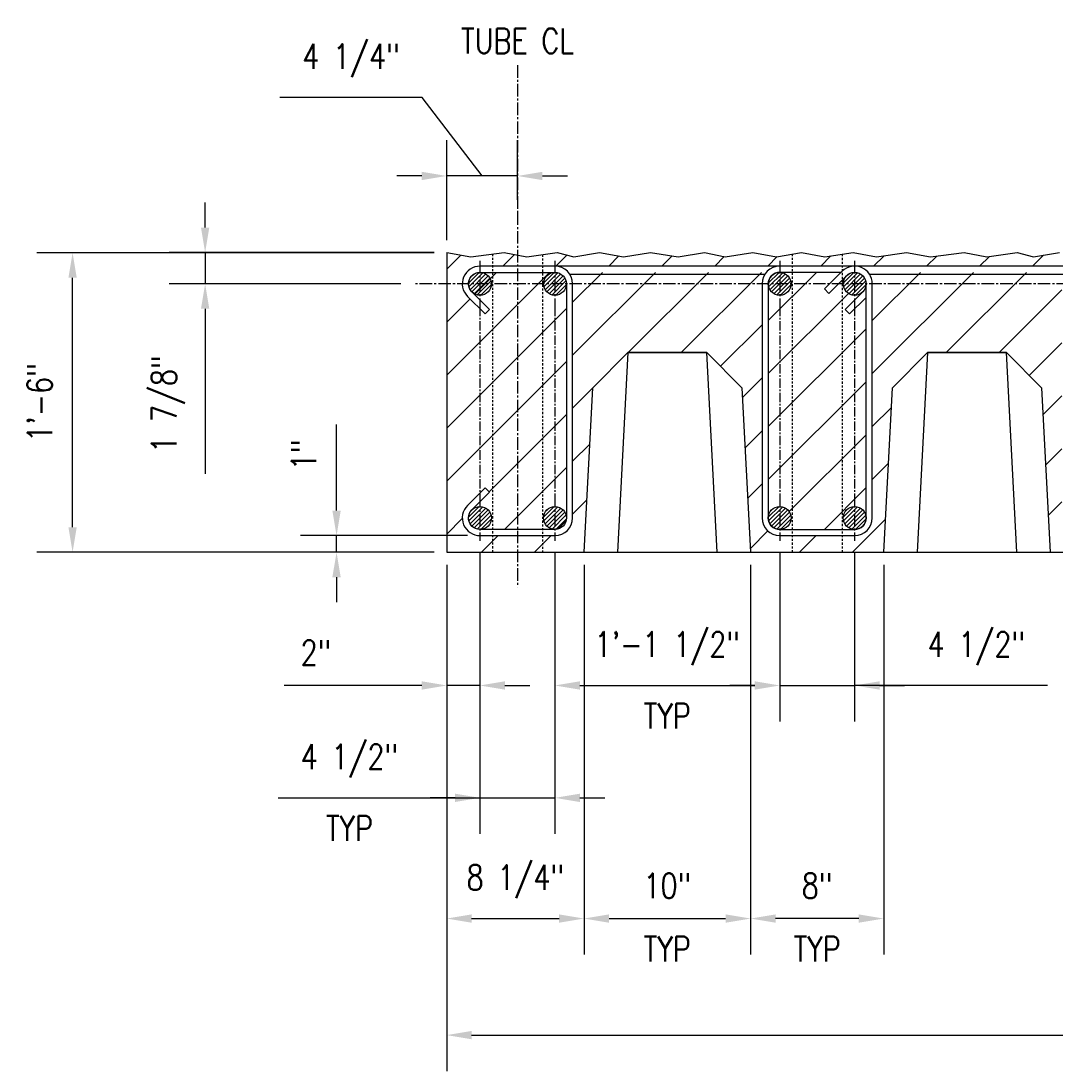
# Model space of a CAD drawing. Header units: inches. Extents: x -1203 to 2708, y -355 to 282.
# Tile 4 of 19: x 148 to 210, y -355 to -292. Entities that reach past the tile are written whole.
import ezdxf

# ---------------------------------------------------------------- set-up
doc = ezdxf.new("R2010")
doc.units = ezdxf.units.IN
doc.header["$MEASUREMENT"] = 0
doc.linetypes.add('CENTER2', pattern=[1.125, 0.75, -0.125, 0.125, -0.125])
doc.linetypes.add('HIDDEN2', pattern=[0.1875, 0.125, -0.0625])
for name, color, linetype in [('A-WALL-PATT', 8, 'Continuous'), ('S-ANNO-CNTR', 1, 'CENTER2'), ('S-ANNO-DIMS', 1, 'Continuous'), ('S-ANNO-TEXT', 2, 'Continuous'), ('S-ROOF-HDLN', 1, 'HIDDEN2'), ('S-SECT-CONC', 3, 'Continuous'), ('S-SECT-CONC1', 1, 'Continuous'), ('S-SECT-PATT_250', 250, 'Continuous'), ('S-SECT-RBAR_2', 2, 'Continuous'), ('S-SECT-RBAR_3', 4, 'Continuous')]:
    doc.layers.add(name, color=color, linetype=linetype)
doc.styles.add('Annotative', font='romans.shx', dxfattribs={"width": 0.8, "height": 0.125})
doc.dimstyles.new('Annotative', dxfattribs={"dimscale": 0, "dimtxt": 0.125, "dimasz": 0.125, "dimexe": 0.179688, "dimexo": 0.0625, "dimgap": 0.09, "dimtad": 1, "dimdec": 3, "dimzin": 3, "dimdsep": 46, "dimlunit": 4, "dimtxsty": 'Annotative', "dimcen": 0.09, "dimclrt": 2, "dimazin": 2, "dimtfac": 1, "dimtdec": 3, "dimtmove": 1, "dimatfit": 3, "dimfxl": 1, "dimtfill": 1, "dimfrac": 2, "dimtolj": 1, "dimtzin": 0, "dimarcsym": 0})

# ---------------------------------------------------------------- blocks, each defined once
blk = doc.blocks.new('*D40')
at = {"layer": 'Defpoints', "color": 0, "transparency": 16777216}
for p in [(308.211, -316.518), (173.836, -323.643), (308.211, -352.643)]:
    blk.add_point(p, dxfattribs=at)
at = {"layer": 'S-ANNO-DIMS', "color": 0, "lineweight": -2, "transparency": 16777216}
for p, q in [((308.211, -317.268), (308.211, -354.8)), ((173.836, -324.393), (173.836, -354.8)), ((175.336, -352.643), (306.711, -352.643))]:
    blk.add_line(p, q, dxfattribs=at)
at = {"layer": 'S-ANNO-DIMS', "color": 0, "transparency": 16777216}
for points in [[(175.336, -352.393), (175.336, -352.893), (173.836, -352.643)], [(306.711, -352.393), (306.711, -352.893), (308.211, -352.643)]]:
    blk.add_solid(points, dxfattribs=at)
at = {"layer": 'S-ANNO-DIMS', "color": 2, "transparency": 16777216, "insert": (241.215, -350.421), "char_height": 1.5, "attachment_point": 5, "style": 'Annotative', "bg_fill": 3, "box_fill_scale": 1.25, "bg_fill_color": 256, "bg_fill_true_color": 13158600, "bg_fill_transparency": 0}
blk.add_mtext('\\A1;11\'-2 3/8"', dxfattribs=at)
blk = doc.blocks.new('*D41')
at = {"layer": 'Defpoints', "color": 0, "transparency": 16777216}
for p in [(151.369, -305.656), (173.836, -305.656), (173.836, -323.643)]:
    blk.add_point(p, dxfattribs=at)
at = {"layer": 'S-ANNO-DIMS', "color": 0, "lineweight": -2, "transparency": 16777216}
for p, q in [((173.086, -305.656), (149.212, -305.656)), ((151.369, -322.143), (151.369, -307.156)), ((173.086, -323.643), (149.212, -323.643))]:
    blk.add_line(p, q, dxfattribs=at)
at = {"layer": 'S-ANNO-DIMS', "color": 0, "transparency": 16777216}
for points in [[(151.119, -307.156), (151.619, -307.156), (151.369, -305.656)], [(151.119, -322.143), (151.619, -322.143), (151.369, -323.643)]]:
    blk.add_solid(points, dxfattribs=at)
at = {"layer": 'S-ANNO-DIMS', "color": 2, "transparency": 16777216, "insert": (149.396, -314.65), "char_height": 1.5, "attachment_point": 5, "rotation": 90, "style": 'Annotative', "bg_fill": 3, "box_fill_scale": 1.25, "bg_fill_color": 256, "bg_fill_true_color": 13158600, "bg_fill_transparency": 0}
blk.add_mtext('\\A1;1\'-6"', dxfattribs=at)
blk = doc.blocks.new('*D42')
at = {"layer": 'Defpoints', "color": 0, "transparency": 16777216}
for p in [(159.33, -305.643), (173.836, -305.643), (171.836, -307.518)]:
    blk.add_point(p, dxfattribs=at)
at = {"layer": 'S-ANNO-DIMS', "color": 0, "lineweight": -2, "transparency": 16777216}
for p, q in [((159.33, -304.143), (159.33, -302.643)), ((173.086, -305.643), (157.174, -305.643)), ((159.33, -305.643), (159.33, -307.518)), ((171.086, -307.518), (157.174, -307.518)), ((159.33, -309.018), (159.33, -318.937))]:
    blk.add_line(p, q, dxfattribs=at)
at = {"layer": 'S-ANNO-DIMS', "color": 0, "transparency": 16777216}
for points in [[(159.08, -304.143), (159.58, -304.143), (159.33, -305.643)], [(159.08, -309.018), (159.58, -309.018), (159.33, -307.518)]]:
    blk.add_solid(points, dxfattribs=at)
at = {"layer": 'S-ANNO-DIMS', "color": 2, "transparency": 16777216, "insert": (157.108, -314.742), "char_height": 1.5, "attachment_point": 5, "rotation": 90, "style": 'Annotative', "bg_fill": 3, "box_fill_scale": 1.25, "bg_fill_color": 256, "bg_fill_true_color": 13158600, "bg_fill_transparency": 0}
blk.add_mtext('\\A1;1 7/8"', dxfattribs=at)
blk = doc.blocks.new('*D43')
at = {"layer": 'Defpoints', "color": 0, "transparency": 16777216}
for p in [(173.836, -323.643), (182.086, -323.643), (182.086, -345.643)]:
    blk.add_point(p, dxfattribs=at)
at = {"layer": 'S-ANNO-DIMS', "color": 0, "lineweight": -2, "transparency": 16777216}
for p, q in [((173.836, -324.393), (173.836, -347.8)), ((182.086, -324.393), (182.086, -347.8)), ((175.336, -345.643), (180.586, -345.643))]:
    blk.add_line(p, q, dxfattribs=at)
at = {"layer": 'S-ANNO-DIMS', "color": 2, "transparency": 16777216, "insert": (177.961, -343.421), "char_height": 1.5, "attachment_point": 5, "style": 'Annotative', "bg_fill": 3, "box_fill_scale": 1.25, "bg_fill_color": 256, "bg_fill_true_color": 13158600, "bg_fill_transparency": 0}
blk.add_mtext('\\A1;8 1/4"', dxfattribs=at)
at = {"layer": 'S-ANNO-DIMS', "color": 0, "transparency": 16777216}
for points in [[(175.336, -345.393), (175.336, -345.893), (173.836, -345.643)], [(180.586, -345.393), (180.586, -345.893), (182.086, -345.643)]]:
    blk.add_solid(points, dxfattribs=at)
blk = doc.blocks.new('*D44')
at = {"layer": 'Defpoints', "color": 0, "transparency": 16777216}
for p in [(182.086, -323.643), (192.086, -323.643), (192.086, -345.643)]:
    blk.add_point(p, dxfattribs=at)
at = {"layer": 'S-ANNO-DIMS', "color": 0, "lineweight": -2, "transparency": 16777216}
for p, q in [((182.086, -324.393), (182.086, -347.8)), ((192.086, -324.393), (192.086, -347.8)), ((183.586, -345.643), (190.586, -345.643))]:
    blk.add_line(p, q, dxfattribs=at)
at = {"layer": 'S-ANNO-DIMS', "color": 0, "transparency": 16777216}
for points in [[(183.586, -345.393), (183.586, -345.893), (182.086, -345.643)], [(190.586, -345.393), (190.586, -345.893), (192.086, -345.643)]]:
    blk.add_solid(points, dxfattribs=at)
at = {"layer": 'S-ANNO-DIMS', "color": 2, "transparency": 16777216, "char_height": 1.5, "attachment_point": 5, "style": 'Annotative', "bg_fill": 3, "box_fill_scale": 1.25, "bg_fill_color": 256, "bg_fill_true_color": 13158600, "bg_fill_transparency": 0}
for s, insert in [('\\A1;10"', (187.086, -343.671)), ('\\A1;TYP', (187.086, -347.473))]:
    blk.add_mtext(s, dxfattribs=dict(at, insert=insert))
blk = doc.blocks.new('*D45')
at = {"layer": 'Defpoints', "color": 0, "transparency": 16777216}
for p in [(180.336, -322.956), (193.836, -322.956), (193.836, -331.643)]:
    blk.add_point(p, dxfattribs=at)
at = {"layer": 'S-ANNO-DIMS', "color": 0, "lineweight": -2, "transparency": 16777216}
for p, q in [((180.336, -323.706), (180.336, -333.8)), ((193.836, -323.706), (193.836, -333.8)), ((181.836, -331.643), (192.336, -331.643))]:
    blk.add_line(p, q, dxfattribs=at)
at = {"layer": 'S-ANNO-DIMS', "color": 0, "transparency": 16777216}
for points in [[(181.836, -331.393), (181.836, -331.893), (180.336, -331.643)], [(192.336, -331.393), (192.336, -331.893), (193.836, -331.643)]]:
    blk.add_solid(points, dxfattribs=at)
at = {"layer": 'S-ANNO-DIMS', "color": 2, "transparency": 16777216, "char_height": 1.5, "attachment_point": 5, "style": 'Annotative'}
for s, insert in [('\\A1;1\'-1 1/2"', (187.086, -329.421)), ('\\A1;TYP', (187.086, -333.473))]:
    blk.add_mtext(s, dxfattribs=dict(at, insert=insert))
blk = doc.blocks.new('*D46')
at = {"layer": 'Defpoints', "color": 0, "transparency": 16777216}
for p in [(175.836, -322.956), (173.836, -323.643), (173.836, -331.643)]:
    blk.add_point(p, dxfattribs=at)
at = {"layer": 'S-ANNO-DIMS', "color": 0, "lineweight": -2, "transparency": 16777216}
for p, q in [((175.836, -323.706), (175.836, -333.8)), ((173.836, -324.393), (173.836, -333.8)), ((172.336, -331.643), (164.076, -331.643)), ((175.836, -331.643), (173.836, -331.643)), ((177.336, -331.643), (178.836, -331.643))]:
    blk.add_line(p, q, dxfattribs=at)
at = {"layer": 'S-ANNO-DIMS', "color": 0, "transparency": 16777216}
for points in [[(172.336, -331.393), (172.336, -331.893), (173.836, -331.643)], [(177.336, -331.393), (177.336, -331.893), (175.836, -331.643)]]:
    blk.add_solid(points, dxfattribs=at)
at = {"layer": 'S-ANNO-DIMS', "color": 2, "transparency": 16777216, "insert": (165.985, -329.671), "char_height": 1.5, "attachment_point": 5, "style": 'Annotative', "bg_fill": 3, "box_fill_scale": 1.25, "bg_fill_color": 256, "bg_fill_true_color": 13158600, "bg_fill_transparency": 0}
blk.add_mtext('\\A1;2"', dxfattribs=at)
blk = doc.blocks.new('*D47')
at = {"layer": 'Defpoints', "color": 0, "transparency": 16777216}
for p in [(175.836, -322.643), (167.221, -323.643), (173.836, -323.643)]:
    blk.add_point(p, dxfattribs=at)
at = {"layer": 'S-ANNO-DIMS', "color": 0, "lineweight": -2, "transparency": 16777216}
for p, q in [((167.221, -321.143), (167.221, -315.968)), ((175.086, -322.643), (165.065, -322.643)), ((167.221, -323.643), (167.221, -322.643)), ((173.086, -323.643), (165.065, -323.643)), ((167.221, -325.143), (167.221, -326.643))]:
    blk.add_line(p, q, dxfattribs=at)
at = {"layer": 'S-ANNO-DIMS', "color": 0, "transparency": 16777216}
for points in [[(166.971, -321.143), (167.471, -321.143), (167.221, -322.643)], [(166.971, -325.143), (167.471, -325.143), (167.221, -323.643)]]:
    blk.add_solid(points, dxfattribs=at)
at = {"layer": 'S-ANNO-DIMS', "color": 2, "transparency": 16777216, "insert": (165.248, -317.791), "char_height": 1.5, "attachment_point": 5, "rotation": 90, "style": 'Annotative', "bg_fill": 3, "box_fill_scale": 1.25, "bg_fill_color": 256, "bg_fill_true_color": 13158600, "bg_fill_transparency": 0}
blk.add_mtext('\\A1;1"', dxfattribs=at)
blk = doc.blocks.new('*D38')
at = {"layer": 'Defpoints', "color": 0, "transparency": 16777216}
for p in [(192.086, -323.643), (200.086, -323.643), (192.086, -345.643)]:
    blk.add_point(p, dxfattribs=at)
at = {"layer": 'S-ANNO-DIMS', "color": 0, "lineweight": -2, "transparency": 16777216}
for p, q in [((192.086, -324.393), (192.086, -347.8)), ((200.086, -324.393), (200.086, -347.8)), ((198.586, -345.643), (193.586, -345.643))]:
    blk.add_line(p, q, dxfattribs=at)
at = {"layer": 'S-ANNO-DIMS', "color": 0, "transparency": 16777216}
for points in [[(193.586, -345.393), (193.586, -345.893), (192.086, -345.643)], [(198.586, -345.393), (198.586, -345.893), (200.086, -345.643)]]:
    blk.add_solid(points, dxfattribs=at)
at = {"layer": 'S-ANNO-DIMS', "color": 2, "transparency": 16777216, "char_height": 1.5, "attachment_point": 5, "style": 'Annotative', "bg_fill": 3, "box_fill_scale": 1.25, "bg_fill_color": 256, "bg_fill_true_color": 13158600, "bg_fill_transparency": 0}
for s, insert in [('\\A1;8"', (196.086, -343.671)), ('\\A1;TYP', (196.086, -347.473))]:
    blk.add_mtext(s, dxfattribs=dict(at, insert=insert))
blk = doc.blocks.new('*D48')
at = {"layer": 'Defpoints', "color": 0, "transparency": 16777216}
for p in [(173.836, -301.039), (178.086, -303.23), (173.836, -305.643)]:
    blk.add_point(p, dxfattribs=at)
at = {"layer": 'S-ANNO-DIMS', "color": 0, "lineweight": -2, "transparency": 16777216}
for p, q in [((172.372, -296.33), (163.812, -296.33)), ((175.961, -301.039), (172.372, -296.33)), ((173.836, -304.893), (173.836, -298.883)), ((178.086, -302.48), (178.086, -298.883)), ((172.336, -301.039), (170.836, -301.039)), ((178.086, -301.039), (173.836, -301.039)), ((178.086, -301.039), (173.836, -301.039)), ((179.586, -301.039), (181.086, -301.039))]:
    blk.add_line(p, q, dxfattribs=at)
at = {"layer": 'S-ANNO-DIMS', "color": 0, "transparency": 16777216}
for points in [[(172.336, -300.789), (172.336, -301.289), (173.836, -301.039)], [(179.586, -300.789), (179.586, -301.289), (178.086, -301.039)]]:
    blk.add_solid(points, dxfattribs=at)
at = {"layer": 'S-ANNO-DIMS', "color": 2, "transparency": 16777216, "insert": (168.092, -294.107), "char_height": 1.5, "attachment_point": 5, "style": 'Annotative', "bg_fill": 3, "box_fill_scale": 1.25, "bg_fill_color": 256, "bg_fill_true_color": 13158600, "bg_fill_transparency": 0}
blk.add_mtext('\\A1;4 1/4"', dxfattribs=at)
blk = doc.blocks.new('*D49')
at = {"layer": 'Defpoints', "color": 0, "transparency": 16777216}
for p in [(175.836, -322.956), (180.336, -322.956), (180.336, -338.393)]:
    blk.add_point(p, dxfattribs=at)
at = {"layer": 'S-ANNO-DIMS', "color": 0, "lineweight": -2, "transparency": 16777216}
for p, q in [((175.836, -323.706), (175.836, -340.55)), ((180.336, -323.706), (180.336, -340.55)), ((163.714, -338.393), (175.836, -338.393)), ((174.336, -338.393), (172.836, -338.393)), ((175.836, -338.393), (180.336, -338.393)), ((175.836, -338.393), (180.336, -338.393)), ((181.836, -338.393), (183.336, -338.393))]:
    blk.add_line(p, q, dxfattribs=at)
at = {"layer": 'S-ANNO-DIMS', "color": 0, "transparency": 16777216}
for points in [[(174.336, -338.143), (174.336, -338.643), (175.836, -338.393)], [(181.836, -338.143), (181.836, -338.643), (180.336, -338.393)]]:
    blk.add_solid(points, dxfattribs=at)
at = {"layer": 'S-ANNO-DIMS', "color": 2, "transparency": 16777216, "char_height": 1.5, "attachment_point": 5, "style": 'Annotative'}
for s, insert in [('\\A1;4 1/2"', (167.994, -336.171)), ('\\A1;TYP', (167.994, -340.223))]:
    blk.add_mtext(s, dxfattribs=dict(at, insert=insert))
blk = doc.blocks.new('*D50')
at = {"layer": 'Defpoints', "color": 0, "transparency": 16777216}
for p in [(193.836, -322.956), (198.336, -322.956), (198.336, -331.643)]:
    blk.add_point(p, dxfattribs=at)
at = {"layer": 'S-ANNO-DIMS', "color": 0, "lineweight": -2, "transparency": 16777216}
for p, q in [((193.836, -323.706), (193.836, -333.8)), ((198.336, -323.706), (198.336, -333.8)), ((192.336, -331.643), (190.836, -331.643)), ((193.836, -331.643), (198.336, -331.643)), ((193.836, -331.643), (198.336, -331.643)), ((209.925, -331.643), (198.336, -331.643)), ((199.836, -331.643), (201.336, -331.643))]:
    blk.add_line(p, q, dxfattribs=at)
at = {"layer": 'S-ANNO-DIMS', "color": 0, "transparency": 16777216}
for points in [[(192.336, -331.393), (192.336, -331.893), (193.836, -331.643)], [(199.836, -331.393), (199.836, -331.893), (198.336, -331.643)]]:
    blk.add_solid(points, dxfattribs=at)
at = {"layer": 'S-ANNO-DIMS', "color": 2, "transparency": 16777216, "insert": (205.645, -329.421), "char_height": 1.5, "attachment_point": 5, "style": 'Annotative'}
blk.add_mtext('\\A1;4 1/2"', dxfattribs=at)

msp = doc.modelspace()

# ---------------------------------------------------------------- hatches: boundary and pattern name
at = {"layer": 'A-WALL-PATT'}
h = msp.add_hatch(dxfattribs=at)
h.set_pattern_fill('ANSI31', color=8, scale=18, style=0)
h.paths.add_polyline_path([(311.21132, -316.8934), (308.46132, -316.8934), (308.46132, -322.3934), (308.71132, -322.3934), (308.71132, -322.8934), (307.71132, -322.8934), (307.71132, -322.3934), (307.96132, -322.3934), (307.96132, -316.8934), (305.21132, -316.8934), (305.21132, -316.7684, -0.41421356), (305.46132, -316.5184), (308.21132, -316.5184), (308.21132, -305.6434), (307.02014, -305.8934), (305.61353, -305.6434), (304.10322, -305.8934), (302.69661, -305.6434), (301.03245, -305.8934), (299.78433, -305.6434), (298.19942, -305.8934), (296.53526, -305.6434), (294.92551, -305.8934), (293.47928, -305.6434), (291.93399, -305.8934), (290.94342, -305.6434), (289.12078, -305.8934), (287.75379, -305.6434), (285.74768, -305.8934), (284.30146, -305.6434), (282.49443, -305.8934), (281.08783, -305.6434), (279.40386, -305.8934), (277.99725, -305.6434), (276.48693, -305.8934), (275.08033, -305.6434), (273.41617, -305.8934), (272.16805, -305.6434), (270.58314, -305.8934), (268.91898, -305.6434), (267.30923, -305.8934), (265.863, -305.6434), (264.31771, -305.8934), (263.32714, -305.6434), (261.50449, -305.8934), (260.1375, -305.6434), (258.1314, -305.8934), (256.68517, -305.6434), (254.87815, -305.8934), (253.47154, -305.6434), (251.78758, -305.8934), (250.38097, -305.6434), (248.87065, -305.8934), (247.46404, -305.6434), (245.79989, -305.8934), (244.55176, -305.6434), (242.96685, -305.8934), (241.30269, -305.6434), (239.69294, -305.8934), (238.24672, -305.6434), (236.70142, -305.8934), (235.71085, -305.6434), (233.88821, -305.8934), (232.52122, -305.6434), (230.51512, -305.8934), (229.06889, -305.6434), (227.26187, -305.8934), (225.85526, -305.6434), (224.17129, -305.8934), (222.76468, -305.6434), (221.25437, -305.8934), (219.84776, -305.6434), (218.1836, -305.8934), (216.93548, -305.6434), (215.35057, -305.8934), (213.68641, -305.6434), (212.07666, -305.8934), (210.63043, -305.6434), (209.08514, -305.8934), (208.09457, -305.6434), (206.27193, -305.8934), (204.90494, -305.6434), (202.89883, -305.8934), (201.45261, -305.6434), (199.64558, -305.8934), (198.23898, -305.6434), (196.55501, -305.8934), (195.1484, -305.6434), (193.63808, -305.8934), (192.23148, -305.6434), (190.56732, -305.8934), (189.3192, -305.6434), (187.73429, -305.8934), (186.07013, -305.6434), (184.46038, -305.8934), (183.01415, -305.6434), (181.46886, -305.8934), (180.47829, -305.6434), (178.65564, -305.8934), (177.28865, -305.6434), (175.28255, -305.8934), (173.83632, -305.6434), (173.83632, -323.6434), (182.08632, -323.6434), (182.60445, -313.75691), (184.71796, -311.6434), (189.45468, -311.6434), (191.56819, -313.75691), (192.08632, -323.6434), (200.08632, -323.6434), (200.60445, -313.75691), (202.71796, -311.6434), (207.45468, -311.6434), (209.56819, -313.75691), (210.08632, -323.6434), (218.08632, -323.6434), (218.60445, -313.75691), (220.71796, -311.6434), (225.45468, -311.6434), (227.56819, -313.75691), (228.08632, -323.6434), (236.08632, -323.6434), (236.60445, -313.75691), (238.71796, -311.6434), (243.45468, -311.6434), (245.56819, -313.75691), (246.08632, -323.6434), (254.08632, -323.6434), (254.60445, -313.75691), (256.71796, -311.6434), (261.45468, -311.6434), (263.56819, -313.75691), (264.08632, -323.6434), (272.08632, -323.6434), (272.60445, -313.75691), (274.71796, -311.6434), (279.45468, -311.6434), (281.56819, -313.75691), (282.08632, -323.6434), (290.08632, -323.6434), (290.60445, -313.75691), (292.71796, -311.6434), (297.45468, -311.6434), (299.56819, -313.75691), (300.08632, -323.6434), (300.83632, -323.6434), (300.83632, -323.1434), (311.21132, -323.1434)])
h.paths.add_polyline_path([(306.33632, -322.6434), (301.83632, -322.6434, -0.41421356), (300.77382, -321.5809), (300.77382, -307.5184, -0.17776798), (301.02623, -306.8309), (289.14641, -306.8309, -0.17776798), (289.39882, -307.5184), (289.39882, -321.5809, -0.41421356), (288.33632, -322.6434), (283.83632, -322.6434, -0.41421356), (282.77382, -321.5809), (282.77382, -307.5184, -0.17776798), (283.02623, -306.8309), (271.14641, -306.8309, -0.17776798), (271.39882, -307.5184), (271.39882, -321.5809, -0.41421356), (270.33632, -322.6434), (265.83632, -322.6434, -0.41421356), (264.77382, -321.5809), (264.77382, -307.5184, -0.17776798), (265.02623, -306.8309), (253.14641, -306.8309, -0.17776798), (253.39882, -307.5184), (253.39882, -321.5809, -0.41421356), (252.33632, -322.6434), (247.83632, -322.6434, -0.41421356), (246.77382, -321.5809), (246.77382, -307.5184, -0.17776798), (247.02623, -306.8309), (235.14641, -306.8309, -0.17776798), (235.39882, -307.5184), (235.39882, -321.5809, -0.41421356), (234.33632, -322.6434), (229.83632, -322.6434, -0.41421356), (228.77382, -321.5809), (228.77382, -307.5184, -0.17776798), (229.02623, -306.8309), (217.14641, -306.8309, -0.17776798), (217.39882, -307.5184), (217.39882, -321.5809, -0.41421356), (216.33632, -322.6434), (211.83632, -322.6434, -0.41421356), (210.77382, -321.5809), (210.77382, -307.5184, -0.17776798), (211.02623, -306.8309), (199.14641, -306.8309, -0.17776798), (199.39882, -307.5184), (199.39882, -321.5809, -0.41421356), (198.33632, -322.6434), (193.83632, -322.6434, -0.41421356), (192.77382, -321.5809), (192.77382, -307.5184, -0.17776798), (193.02623, -306.8309), (181.14641, -306.8309, -0.17776798), (181.39882, -307.5184), (181.39882, -321.5809, -0.41421356), (180.33632, -322.6434), (175.83632, -322.6434, -0.66817864), (175.08502, -320.8296), (176.14568, -319.76894), (176.41085, -320.0341), (175.35019, -321.09476, 0.66817864), (175.83632, -322.2684), (180.33632, -322.2684, 0.41421356), (181.02382, -321.5809), (181.02382, -307.5184, 0.41421356), (180.33632, -306.8309), (175.83632, -306.8309, 0.66817864), (175.35019, -308.00454), (176.41085, -309.0652), (176.14568, -309.33036), (175.08502, -308.2697, -0.66817864), (175.83632, -306.4559), (180.33632, -306.4559), (193.83632, -306.4559), (198.33632, -306.4559), (211.83632, -306.4559), (216.33632, -306.4559), (229.83632, -306.4559), (234.33632, -306.4559), (247.83632, -306.4559), (252.33632, -306.4559), (265.83632, -306.4559), (270.33632, -306.4559), (283.83632, -306.4559), (288.33632, -306.4559), (301.83632, -306.4559), (306.33632, -306.4559, -0.66817864), (307.08762, -308.2697), (306.02696, -309.33036), (305.7618, -309.0652), (306.82246, -308.00454, 0.66817864), (306.33632, -306.8309), (301.83632, -306.8309, 0.41421356), (301.14882, -307.5184), (301.14882, -321.5809, 0.41421356), (301.83632, -322.2684), (303.83632, -322.2684), (303.83632, -316.1434), (303.58632, -316.1434), (303.58632, -315.6434), (304.58632, -315.6434), (304.58632, -316.1434), (304.33632, -316.1434), (304.33632, -322.2684), (306.33632, -322.2684, 0.66817864), (306.82246, -321.09476), (305.7618, -320.0341), (306.02696, -319.76894), (307.08762, -320.8296, -0.66817864)], flags=16)
h = msp.add_hatch(dxfattribs=at)
h.set_pattern_fill('ANSI31', color=8, scale=18, style=0)
h.set_pattern_definition([(45, (-671.0792, -496.1932), (-1.59099, 1.59099), [])])
h.paths.add_polyline_path([(199.02382, -308.3335), (198.02696, -309.33036), (197.7618, -309.0652), (198.82246, -308.00454, -0.66817864), (197.64882, -307.5184, -0.19891237), (197.85019, -307.03226), (196.78953, -308.09292), (196.52436, -307.82776), (197.52122, -306.8309), (193.83632, -306.8309, -0.41421356), (194.52382, -307.5184, -1), (193.14882, -307.5184), (193.14882, -321.5809, -1), (194.52382, -321.5809, -0.41421356), (193.83632, -322.2684), (198.33632, -322.2684, -0.41421356), (197.64882, -321.5809, -1), (199.02382, -321.5809)])
at = {"layer": 'S-SECT-PATT_250'}
h = msp.add_hatch(dxfattribs=at)
h.set_pattern_fill('ANSI31', color=256, scale=1.377949, style=0)
h.set_pattern_definition([(45, (-3315.16232, -798.47665), (-0.1217946, 0.1217946), [])])
edge = h.paths.add_edge_path()
edge.add_arc((175.83632, -307.5184), 0.6875, 0, 360)
h = msp.add_hatch(dxfattribs=at)
h.set_pattern_fill('ANSI31', color=256, scale=1.377949, style=0)
h.set_pattern_definition([(45, (-3310.66232, -798.47665), (-0.1217946, 0.1217946), [])])
edge = h.paths.add_edge_path()
edge.add_arc((180.33632, -307.5184), 0.6875, 0, 360)
h = msp.add_hatch(dxfattribs=at)
h.set_pattern_fill('ANSI31', color=256, scale=1.377949, style=0)
h.set_pattern_definition([(45, (-3297.16232, -798.47665), (-0.1217946, 0.1217946), [])])
edge = h.paths.add_edge_path()
edge.add_arc((193.83632, -307.5184), 0.6875, 0, 360)
h = msp.add_hatch(dxfattribs=at)
h.set_pattern_fill('ANSI31', color=256, scale=1.377949, style=0)
h.set_pattern_definition([(45, (-3292.66232, -798.47665), (-0.1217946, 0.1217946), [])])
edge = h.paths.add_edge_path()
edge.add_arc((198.33632, -307.5184), 0.6875, 0, 360)
h = msp.add_hatch(dxfattribs=at)
h.set_pattern_fill('ANSI31', color=256, scale=1.377949, style=0)
h.set_pattern_definition([(45, (-3315.16232, -812.53915), (-0.1217946, 0.1217946), [])])
edge = h.paths.add_edge_path()
edge.add_arc((175.83632, -321.5809), 0.6875, 0, 360)
h = msp.add_hatch(dxfattribs=at)
h.set_pattern_fill('ANSI31', color=256, scale=1.377949, style=0)
h.set_pattern_definition([(45, (-3310.66232, -812.53915), (-0.1217946, 0.1217946), [])])
edge = h.paths.add_edge_path()
edge.add_arc((180.33632, -321.5809), 0.6875, 0, 360)
h = msp.add_hatch(dxfattribs=at)
h.set_pattern_fill('ANSI31', color=256, scale=1.377949, style=0)
h.set_pattern_definition([(45, (-3297.16232, -812.53915), (-0.1217946, 0.1217946), [])])
edge = h.paths.add_edge_path()
edge.add_arc((193.83632, -321.5809), 0.6875, 0, 360)
h = msp.add_hatch(dxfattribs=at)
h.set_pattern_fill('ANSI31', color=256, scale=1.377949, style=0)
h.set_pattern_definition([(45, (-3292.66232, -812.53915), (-0.1217946, 0.1217946), [])])
edge = h.paths.add_edge_path()
edge.add_arc((198.33632, -321.5809), 0.6875, 0, 360)

# ---------------------------------------------------------------- linework, layer by layer
at = {"layer": 'S-ANNO-CNTR'}
for p, q in [((178.08632, -294.38683), (178.08632, -303.23046)), ((178.08632, -303.23046), (178.08632, -325.74384)), ((175.83632, -306.1434), (175.83632, -308.8934)), ((180.33632, -306.1434), (180.33632, -308.8934)), ((193.83632, -306.1434), (193.83632, -308.8934)), ((198.33632, -306.1434), (198.33632, -308.8934)), ((310.21132, -307.5184), (171.83632, -307.5184))]:
    msp.add_line(p, q, dxfattribs=at)
at = {"layer": 'S-ROOF-HDLN'}
for p, q in [((176.58632, -305.73092), (176.58632, -323.6434)), ((179.58632, -305.76574), (179.58632, -323.6434)), ((194.58632, -305.73644), (194.58632, -323.6434)), ((197.58632, -305.74029), (197.58632, -323.6434))]:
    msp.add_line(p, q, dxfattribs=at)
at = {"layer": 'S-SECT-CONC'}
for p, q in [((173.83632, -305.6434), (173.83632, -323.6434)), ((173.83632, -323.6434), (311.21132, -323.6434))]:
    msp.add_line(p, q, dxfattribs=at)
for points in [[(173.83632, -305.6434), (175.28255, -305.8934), (177.28865, -305.6434), (178.65564, -305.8934), (180.47829, -305.6434), (181.46886, -305.8934), (183.01415, -305.6434), (184.46038, -305.8934), (186.07013, -305.6434), (187.73429, -305.8934), (189.3192, -305.6434), (190.56732, -305.8934), (192.23148, -305.6434), (193.63808, -305.8934), (195.1484, -305.6434), (196.55501, -305.8934), (198.23898, -305.6434), (199.64558, -305.8934), (201.45261, -305.6434), (202.89883, -305.8934), (204.90494, -305.6434), (206.27193, -305.8934), (208.09457, -305.6434), (209.08514, -305.8934), (210.63043, -305.6434)], [(182.08632, -323.6434), (182.60445, -313.75691), (184.71796, -311.6434), (189.45468, -311.6434), (191.56819, -313.75691), (192.08632, -323.6434)], [(200.08632, -323.6434), (200.60445, -313.75691), (202.71796, -311.6434), (207.45468, -311.6434), (209.56819, -313.75691), (210.08632, -323.6434)]]:
    msp.add_lwpolyline(points, dxfattribs=at)
at = {"layer": 'S-SECT-CONC1', "color": 1}
for points in [[(190.08358, -323.6434), (189.45468, -311.6434), (184.71796, -311.6434), (184.08907, -323.6434)], [(208.08358, -323.6434), (207.45468, -311.6434), (202.71796, -311.6434), (202.08907, -323.6434)]]:
    msp.add_lwpolyline(points, dxfattribs=at)
at = {"layer": 'S-SECT-RBAR_2'}
for centre in [(175.83632, -307.5184), (180.33632, -307.5184), (193.83632, -307.5184), (198.33632, -307.5184), (175.83632, -321.5809), (180.33632, -321.5809), (193.83632, -321.5809), (198.33632, -321.5809)]:
    msp.add_circle(centre, 0.6875, dxfattribs=at)
at = {"layer": 'S-SECT-RBAR_3'}
for p, q in [((193.83632, -306.4559), (180.33632, -306.4559)), ((211.83632, -306.4559), (198.33632, -306.4559)), ((192.93493, -306.9559), (181.23771, -306.9559)), ((210.93493, -306.9559), (199.23771, -306.9559))]:
    msp.add_line(p, q, dxfattribs=at)
msp.add_lwpolyline([(176.14568, -309.33036), (176.41085, -309.0652), (175.35019, -308.00454, -0.66817864), (175.83632, -306.8309), (180.33632, -306.8309, -0.41421356), (181.02382, -307.5184), (181.02382, -321.5809, -0.41421356), (180.33632, -322.2684), (175.83632, -322.2684, -0.66817864), (175.35019, -321.09476), (176.41085, -320.0341), (176.14568, -319.76894), (175.08502, -320.8296, 0.66817864), (175.83632, -322.6434), (180.33632, -322.6434, 0.41421356), (181.39882, -321.5809), (181.39882, -307.5184, 0.41421356), (180.33632, -306.4559), (175.83632, -306.4559, 0.66817864), (175.08502, -308.2697)], format="xyb", close=True, dxfattribs=at)
for points in [[(198.33632, -306.4559), (193.83632, -306.4559, 0.41421356), (192.77382, -307.5184), (192.77382, -321.5809, 0.41421356), (193.83632, -322.6434), (198.33632, -322.6434, 0.41421356), (199.39882, -321.5809), (199.39882, -307.5184, 0.66817864), (197.58502, -306.7671), (196.52436, -307.82776), (196.78953, -308.09292), (197.85019, -307.03226, -1), (198.82246, -308.00454), (197.7618, -309.0652), (198.02696, -309.33036), (199.02382, -308.3335)], [(197.52122, -306.8309), (193.83632, -306.8309, 0.41421356), (193.14882, -307.5184), (193.14882, -321.5809, 0.41421356), (193.83632, -322.2684), (198.33632, -322.2684, 0.41421356), (199.02382, -321.5809), (199.02382, -307.5184)]]:
    msp.add_lwpolyline(points, format="xyb", dxfattribs=at)

# ---------------------------------------------------------------- texts
at = {"layer": 'S-ANNO-TEXT', "insert": (178.08632, -293.67737), "char_height": 1.5, "width": 9.0637749, "attachment_point": 8, "style": 'Annotative'}
msp.add_mtext('\\A1;TUBE CL', dxfattribs=at)

# ---------------------------------------------------------------- next in the draw order: dimensions: what is measured, and where the dimension line sits
at = {"layer": 'S-ANNO-DIMS'}
dim = msp.add_linear_dim(base=(308.21132, -352.6434), p1=(173.83632, -323.6434), p2=(308.21132, -316.5184), dimstyle='Annotative', override={"dimpost": '\\X', "dimtmove": 0}, dxfattribs=at)
dim.commit()
dim.dimension.update_dxf_attribs({"geometry": '*D40', "text_midpoint": (241.21483, -352.6434), "dimtype": 160})

# ---------------------------------------------------------------- next in the draw order: linework, layer by layer
at = {"layer": 'S-ANNO-CNTR', "ltscale": 0.75}
for p, q in [((180.33632, -308.8934), (180.33632, -320.2059)), ((193.83632, -308.8934), (193.83632, -320.2059)), ((198.33632, -308.8934), (198.33632, -320.2059))]:
    msp.add_line(p, q, dxfattribs=at)
at = {"layer": 'S-ANNO-CNTR'}
for p, q in [((180.33632, -320.2059), (180.33632, -322.9559)), ((193.83632, -320.2059), (193.83632, -322.9559)), ((198.33632, -320.2059), (198.33632, -322.9559))]:
    msp.add_line(p, q, dxfattribs=at)

# ---------------------------------------------------------------- next in the draw order: dimensions: what is measured, and where the dimension line sits
at = {"layer": 'S-ANNO-DIMS'}
dim = msp.add_linear_dim(base=(151.36865, -305.65611), p1=(173.83632, -323.6434), p2=(173.83632, -305.65611), angle=90, dimstyle='Annotative', override={"dimpost": '\\X'}, dxfattribs=at)
dim.commit()
dim.dimension.update_dxf_attribs({"geometry": '*D41', "text_midpoint": (149.39579, -314.64975)})

# ---------------------------------------------------------------- next in the draw order: dimensions: what is measured, and where the dimension line sits
dim = msp.add_linear_dim(base=(159.33047, -305.6434), p1=(171.83632, -307.5184), p2=(173.83632, -305.6434), angle=90, dimstyle='Annotative', override={"dimpost": '\\X'}, dxfattribs=at)
dim.commit()
dim.dimension.update_dxf_attribs({"geometry": '*D42', "text_midpoint": (159.33047, -314.74226), "dimtype": 160})
dim = msp.add_linear_dim(base=(182.08632, -345.6434), p1=(173.83632, -323.6434), p2=(182.08632, -323.6434), dimstyle='Annotative', override={"dimpost": '\\X'}, dxfattribs=at)
dim.commit()
dim.dimension.update_dxf_attribs({"geometry": '*D43', "text_midpoint": (177.96132, -345.6434), "dimtype": 160})

# ---------------------------------------------------------------- next in the draw order: dimensions: what is measured, and where the dimension line sits
for base, p1, p2, override, picture, middle in [((173.83632, -301.03915), (178.08632, -303.23046), (173.83632, -305.6434), {"dimpost": '\\X'}, '*D48', (171.29244, -296.32974)), ((173.83632, -331.6434), (175.83632, -322.9559), (173.83632, -323.6434), {"dimdec": 4, "dimpost": '\\X', "dimtmove": 0}, '*D46', (165.98489, -331.6434))]:
    dim = msp.add_linear_dim(base=base, p1=p1, p2=p2, dimstyle='Annotative', override=override, dxfattribs=at)
    dim.commit()
    dim.dimension.update_dxf_attribs({"geometry": picture, "text_midpoint": middle, "dimtype": 160})
dim = msp.add_linear_dim(base=(192.08632, -345.6434), p1=(182.08632, -323.6434), p2=(192.08632, -323.6434), text='<>\\XTYP', dimstyle='Annotative', override={"dimpost": '\\X'}, dxfattribs=at)
dim.commit()
dim.dimension.update_dxf_attribs({"geometry": '*D44', "text_midpoint": (187.08632, -345.6434)})

# ---------------------------------------------------------------- next in the draw order: dimensions: what is measured, and where the dimension line sits
dim = msp.add_linear_dim(base=(167.22089, -323.6434), p1=(175.83632, -322.6434), p2=(173.83632, -323.6434), angle=90, dimstyle='Annotative', override={"dimdec": 4, "dimpost": '\\X', "dimtmove": 0}, dxfattribs=at)
dim.commit()
dim.dimension.update_dxf_attribs({"geometry": '*D47', "text_midpoint": (167.22089, -317.79101), "dimtype": 160})
dim = msp.add_linear_dim(base=(193.83632, -331.6434), p1=(180.33632, -322.9559), p2=(193.83632, -322.9559), text='<>\\XTYP', dimstyle='Annotative', override={"dimpost": '\\X', "dimtfill": 0}, dxfattribs=at)
dim.commit()
dim.dimension.update_dxf_attribs({"geometry": '*D45', "text_midpoint": (187.08632, -331.6434)})

# ---------------------------------------------------------------- next in the draw order: linework, layer by layer
at = {"layer": 'S-ANNO-CNTR', "ltscale": 0.75}
msp.add_line((175.83632, -308.8934), (175.83632, -320.2059), dxfattribs=at)
at = {"layer": 'S-ANNO-CNTR'}
msp.add_line((175.83632, -320.2059), (175.83632, -322.9559), dxfattribs=at)

# ---------------------------------------------------------------- next in the draw order: dimensions: what is measured, and where the dimension line sits
at = {"layer": 'S-ANNO-DIMS'}
dim = msp.add_linear_dim(base=(180.33632, -338.3934), p1=(175.83632, -322.9559), p2=(180.33632, -322.9559), text='<>\\XTYP', dimstyle='Annotative', override={"dimpost": '\\X', "dimtfill": 0}, dxfattribs=at)
dim.commit()
dim.dimension.update_dxf_attribs({"geometry": '*D49', "text_midpoint": (167.99363, -338.3934), "dimtype": 160})
dim = msp.add_linear_dim(base=(192.08632, -345.6434), p1=(200.08632, -323.6434), p2=(192.08632, -323.6434), angle=180, text='<>\\XTYP', dimstyle='Annotative', override={"dimpost": '\\X'}, dxfattribs=at)
dim.commit()
dim.dimension.update_dxf_attribs({"geometry": '*D38', "text_midpoint": (196.08632, -345.6434)})

# ---------------------------------------------------------------- next in the draw order: dimensions: what is measured, and where the dimension line sits
dim = msp.add_linear_dim(base=(198.33632, -331.6434), p1=(193.83632, -322.9559), p2=(198.33632, -322.9559), angle=180, dimstyle='Annotative', override={"dimpost": '\\X', "dimtfill": 0}, dxfattribs=at)
dim.commit()
dim.dimension.update_dxf_attribs({"geometry": '*D50', "text_midpoint": (205.64512, -331.6434), "dimtype": 160})

doc.saveas('drawing.dxf')
